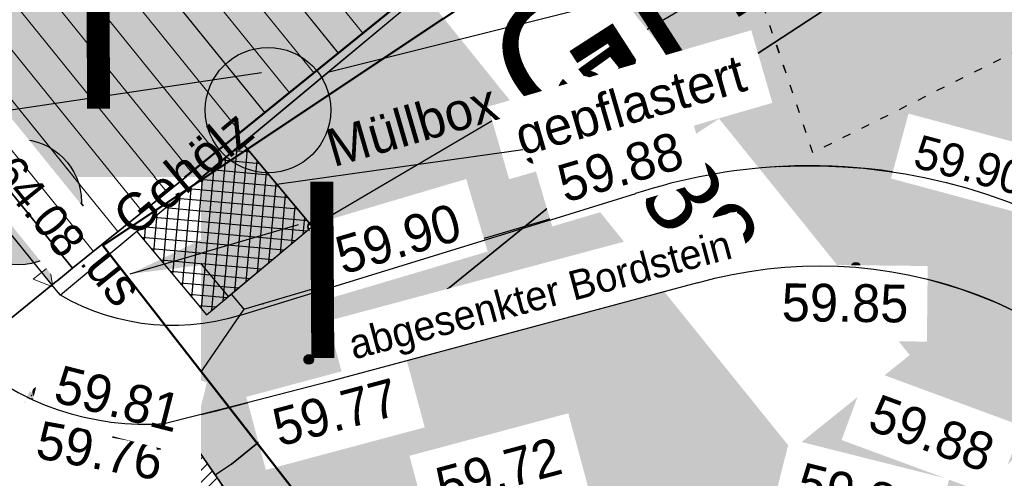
# Model space of a CAD drawing. Header units: millimetres. Extents: x 32365810 to 32368499, y 5620272 to 5622478.
# Tile 206 of 249: x 32366712.62 to 32366724.33, y 5620720.43 to 5620725.89. Entities that reach past the tile are written whole.
import ezdxf
from ezdxf import colors
from ezdxf.entities.mleader import LeaderData, LeaderLine
from ezdxf.math import Vec2, Vec3

# ---------------------------------------------------------------- set-up
doc = ezdxf.new("R2010")
doc.units = ezdxf.units.MM
for name, pattern in [('1000.100', [0]), ('1000.104', [0.225, 0.075, -0.15]), ('1600.1047', [0]), ('1600.2028', [0]), ('1600.2505', [0]), ('BAUGRENZE2', [10.25, 3.5, -1, 3.5, -1, 0.25, -1]), ('BAULINIE2', [7, 3.5, -1, 0.25, -1, 0.25, -1])]:
    doc.linetypes.add(name, pattern=pattern)
doc.layers.get('0').update_dxf_attribs({"color": 1, "linetype": 'CONTINUOUS'})
doc.layers.add('_HB_Baugrenze', color=5, linetype='CONTINUOUS', plot=False)
for name, color, linetype, lineweight in [('_HB_geplanteGeländehöhe_', 5, 'CONTINUOUS', 30), ('_K_Flurstücke_Grenzpunkte', 251, 'CONTINUOUS', 50), ('Wettbewerbsumgrenzung', 1, 'CONTINUOUS', 50)]:
    doc.layers.add(name, color=color, linetype=linetype, lineweight=lineweight)
for name, color, linetype in [('_K_Gebäude', 251, 'CONTINUOUS'), ('_K_Höhen_ gemessen (NHN)', 251, 'CONTINUOUS'), ('_K_Topographie_ örtl. Aufnahme', 251, 'CONTINUOUS'), ('BAUGRENZE_B', 7, 'CONTINUOUS'), ('BAUGRENZE_FA', 150, 'CONTINUOUS'), ('BAUGRENZE_GL', 7, 'CONTINUOUS'), ('BAULINIE_B', 7, 'CONTINUOUS'), ('BAULINIE_FA', 1, 'CONTINUOUS'), ('BAULINIE_GL', 7, 'CONTINUOUS'), ('BESONDERE-VERKEHRSFLÄCHEN_FA', 40, 'CONTINUOUS'), ('HB_Linie', 7, 'CONTINUOUS'), ('HB_Text', 7, 'CONTINUOUS'), ('KERNGEBIETE_FA', 42, 'CONTINUOUS'), ('NUTZUNGSABGRENZUNG_B', 7, 'CONTINUOUS'), ('NUTZUNGSABGRENZUNG_GL', 7, 'CONTINUOUS'), ('UMGR_BESONDERE-VERKEHRSFLÄCHEN', 7, 'CONTINUOUS'), ('UMGR_KERNGEBIETE', 7, 'CONTINUOUS')]:
    doc.layers.add(name, color=color, linetype=linetype)
for name, color, linetype, transparency in [('Beschriftung Topographie', 7, 'CONTINUOUS', 0.75), ('EFB-_ Dachhöhen Bestandsgebäude (NHN)', 7, 'CONTINUOUS', 0.75), ('Flurstücke_Grenzpunkte', 11, 'CONTINUOUS', 0.75), ('Gebäude', 31, 'CONTINUOUS', 0.75), ('Höhen_ gemessen (NHN)', 7, 'CONTINUOUS', 0.75), ('Höhentexte_ gemessen (NHN)', 7, 'CONTINUOUS', 0.75), ('Topographie_ örtl. Aufnahme', 7, 'CONTINUOUS', 0.75), ('weitere Entwässerungsleitungen', 7, 'CONTINUOUS', 0.75)]:
    doc.layers.add(name, color=color, linetype=linetype, transparency=transparency)
doc.styles.add('Arial', font='arial.ttf')
doc.styles.add('Beschriftung Topographie_ blau', font='GOTHIC.TTF')
doc.styles.add('Dachhöhe NHN_ Bestand_ gemessen', font='GOTHIC.TTF')
doc.styles.add('Flurstücksnummer - K 10 700', font='ariali.ttf')
doc.styles.add('Höhe NHN_ gemessen_ blau', font='GOTHIC.TTF')
doc.styles.add('Höhe NHN_ gemessen_ schwarz', font='GOTHIC.TTF')
doc.styles.add('Kanal_ Höhe_ NHN (Deckel_Sohle)_ lila', font='GOTHIC.TTF')

# ---------------------------------------------------------------- blocks, each defined once
blk = doc.blocks.new('S1000.258')
at = {"lineweight": -2}
blk.add_hatch(color=0, dxfattribs=at).paths.add_polyline_path([(-0.5, -0.5), (-0.5, 0.5), (0.5, 0.5), (0.5, -0.5)], flags=0)
blk = doc.blocks.new('S1000.15')
at = {"color": 0, "lineweight": -2}
for p, q in [((-0.5, 0.05), (-0.485, 0.1)), ((0.495, 0.05), (-0.5, 0.05)), ((-0.5, -0.05), (-0.5, 0)), ((-0.5, 0), (0.5, 0)), ((-0.485, 0.1), (0.49, 0.1)), ((-0.475, 0.15), (-0.455, 0.2)), ((0.475, 0.15), (-0.475, 0.15)), ((-0.455, 0.2), (0.455, 0.2)), ((-0.43, 0.25), (-0.4, 0.3)), ((0.43, 0.25), (-0.43, 0.25)), ((-0.4, 0.3), (0.395, 0.3)), ((-0.355, 0.35), (-0.295, 0.4)), ((0.36, 0.35), (-0.355, 0.35)), ((-0.295, 0.4), (0.3, 0.4)), ((0.22, 0.45), (-0.215, 0.45)), ((0.3, 0.4), (0.22, 0.45)), ((0.395, 0.3), (0.36, 0.35)), ((0.455, 0.2), (0.43, 0.25)), ((0.49, 0.1), (0.475, 0.15)), ((0.5, 0), (0.495, 0.05)), ((0.495, -0.05), (-0.5, -0.05)), ((-0.475, -0.15), (-0.49, -0.1)), ((-0.49, -0.1), (0.485, -0.1)), ((0.475, -0.15), (-0.475, -0.15)), ((-0.43, -0.25), (-0.455, -0.2)), ((-0.455, -0.2), (0.46, -0.2)), ((0.425, -0.25), (-0.43, -0.25)), ((-0.355, -0.35), (-0.4, -0.3)), ((-0.4, -0.3), (0.395, -0.3)), ((0.345, -0.35), (-0.355, -0.35)), ((-0.205, -0.45), (-0.29, -0.4)), ((-0.29, -0.4), (0.285, -0.4)), ((0.2, -0.45), (-0.205, -0.45)), ((0.285, -0.4), (0.345, -0.35)), ((0.395, -0.3), (0.425, -0.25)), ((0.46, -0.2), (0.475, -0.15)), ((0.485, -0.1), (0.495, -0.05))]:
    blk.add_line(p, q, dxfattribs=at)
blk.add_circle((0, 0), 0.5, dxfattribs=at)
blk = doc.blocks.new('x')
at = {"layer": '_HB_geplanteGeländehöhe_', "linetype": 'ByBlock'}
for points in [[(32366248.4915, 5621987.0596), (32366249.4915, 5621988.0596)], [(32366248.4915, 5621988.0596), (32366249.4915, 5621987.0596)]]:
    blk.add_lwpolyline(points, dxfattribs=at)
blk = doc.blocks.new('pzv_plm_1514')
at = {"linetype": 'Continuous'}
h = blk.add_hatch(color=256, dxfattribs=at)
edge = h.paths.add_edge_path()
edge.add_arc((0, 0), 0.746, 0, 360)
blk.add_circle((0, 0), 0.746, dxfattribs=at)
blk = doc.blocks.new('S1000.114', base_point=(0, 0.366025))
at = {"lineweight": -2}
blk.add_hatch(color=0, dxfattribs=at).paths.add_polyline_path([(-0.5, -0.5), (0, 0.366026), (0, -0.5)], flags=0)
at = {"color": 0, "lineweight": -2}
for p, q in [((0, 0.366026), (-0.5, -0.5)), ((0.5, -0.5), (0, 0.366026)), ((-0.5, -0.5), (0, -0.5)), ((0, -0.5), (0.5, -0.5))]:
    blk.add_line(p, q, dxfattribs=at)
blk = doc.blocks.new('O805')
at = {"layer": 'Flurstücke_Grenzpunkte', "color": 7, "linetype": '1600.2028', "lineweight": 35}
for p, q in [((32366217.24, 5622083.775), (32366213.421, 5622080.678)), ((32366213.421, 5622080.678), (32366203.521, 5622072.647))]:
    blk.add_line(p, q, dxfattribs=at)
blk = doc.blocks.new('O1143')
at = {"layer": 'Flurstücke_Grenzpunkte', "color": 7, "linetype": '1600.2028', "lineweight": 35}
for p in [(32366209.642, 5622085.333), (32366217.24, 5622083.775)]:
    blk.add_line(p, (32366213.421, 5622080.678), dxfattribs=at)
blk = doc.blocks.new('O1605')
at = {"layer": 'Flurstücke_Grenzpunkte', "color": 7, "linetype": '1600.2028', "lineweight": 35}
for p, q in [((32366209.642, 5622085.333), (32366213.421, 5622080.678)), ((32366213.421, 5622080.678), (32366203.521, 5622072.647))]:
    blk.add_line(p, q, dxfattribs=at)
blk = doc.blocks.new('O2828')
at = {"layer": 'Gebäude', "color": 7, "linetype": '1600.2505', "lineweight": 18}
for p, q in [((32366209.642, 5622085.333), (32366213.421, 5622080.678)), ((32366213.421, 5622080.678), (32366217.24, 5622083.775))]:
    blk.add_line(p, q, dxfattribs=at)
blk = doc.blocks.new('*X996')
at = {"color": 142, "linetype": '1000.100', "lineweight": 25, "true_color": 0x0087cd}
for p, q in [((32366215.213192, 5622080.292486, 59.898), (32366215.377197, 5622082.111612, 59.89298)), ((32366215.53153, 5622082.059354, 59.897108), (32366215.33572, 5622082.077008, 59.890425)), ((32366215.348911, 5622080.405757, 59.898), (32366215.501263, 5622082.095622, 59.897071)), ((32366215.077473, 5622080.179215, 59.898), (32366215.241482, 5622081.998387, 59.884622)), ((32366215.644793, 5622081.923636, 59.897244), (32366215.199954, 5622081.963741, 59.882064)), ((32366215.48463, 5622080.519027, 59.898), (32366215.614533, 5622081.959895, 59.897208)), ((32366214.953433, 5622080.195489, 59.892414), (32366215.105767, 5622081.885163, 59.876263)), ((32366215.758056, 5622081.787918, 59.897381), (32366215.064188, 5622081.850474, 59.873702)), ((32366215.620349, 5622080.632298, 59.898), (32366215.727803, 5622081.824168, 59.897345)), ((32366214.840164, 5622080.331234, 59.881676), (32366214.970052, 5622081.771938, 59.867905)), ((32366215.871319, 5622081.652199, 59.897518), (32366214.928423, 5622081.737207, 59.865341)), ((32366215.756068, 5622080.745568, 59.898), (32366215.841074, 5622081.688441, 59.897482)), ((32366214.726895, 5622080.466979, 59.870938), (32366214.834338, 5622081.658714, 59.859546)), ((32366215.984582, 5622081.516481, 59.897655), (32366214.792657, 5622081.62394, 59.856979)), ((32366215.891787, 5622080.858839, 59.898), (32366215.954344, 5622081.552714, 59.897619)), ((32366214.613627, 5622080.602724, 59.860199), (32366214.698623, 5622081.54549, 59.851188)), ((32366216.097845, 5622081.380763, 59.897792), (32366214.656891, 5622081.510674, 59.848618)), ((32366214.387089, 5622080.874214, 59.838723), (32366214.427193, 5622081.319041, 59.834471)), ((32366214.500358, 5622080.738469, 59.849461), (32366214.562908, 5622081.432265, 59.84283)), ((32366216.211108, 5622081.245044, 59.897929), (32366214.521125, 5622081.397407, 59.840256)), ((32366216.027506, 5622080.97211, 59.898), (32366216.067614, 5622081.416987, 59.897755)), ((32366214.27382, 5622081.009959, 59.827985), (32366214.291478, 5622081.205816, 59.826113)), ((32366216.20483, 5622081.120103, 59.898), (32366214.38536, 5622081.28414, 59.831895)), ((32366216.163225, 5622081.08538, 59.898), (32366216.180885, 5622081.28126, 59.897892)), ((32366216.06911, 5622081.006832, 59.898), (32366214.249594, 5622081.170873, 59.823533)), ((32366215.933391, 5622080.893561, 59.898), (32366214.243843, 5622081.045884, 59.825143)), ((32366215.797671, 5622080.78029, 59.898), (32366214.357088, 5622080.910168, 59.835879)), ((32366215.661951, 5622080.667019, 59.898), (32366214.470334, 5622080.774451, 59.846615)), ((32366215.526232, 5622080.553748, 59.898), (32366214.583579, 5622080.638734, 59.857351)), ((32366215.390512, 5622080.440477, 59.898), (32366214.696824, 5622080.503018, 59.868087)), ((32366215.254793, 5622080.327206, 59.898), (32366214.810069, 5622080.367301, 59.878823)), ((32366215.119073, 5622080.213935, 59.898), (32366214.923314, 5622080.231584, 59.889558))]:
    blk.add_line(p, q, dxfattribs=at)
blk = doc.blocks.new('*X1282')
at = {"color": 253, "linetype": '1600.1047', "lineweight": 18, "true_color": 0xb2b2b2}
for p, q in [((32366216.872076, 5622083.476633), (32366213.113574, 5622088.13434)), ((32366216.58081, 5622083.240433), (32366212.821739, 5622087.898847)), ((32366216.289545, 5622083.004233), (32366212.529903, 5622087.663354)), ((32366215.99828, 5622082.768033), (32366212.238067, 5622087.427861)), ((32366215.707015, 5622082.531833), (32366211.946231, 5622087.192368)), ((32366215.41575, 5622082.295633), (32366211.654396, 5622086.956875)), ((32366215.124485, 5622082.059433), (32366211.36256, 5622086.721383)), ((32366214.83322, 5622081.823233), (32366211.070724, 5622086.48589)), ((32366214.541955, 5622081.587033), (32366210.778889, 5622086.250397)), ((32366214.25069, 5622081.350833), (32366210.487053, 5622086.014904)), ((32366213.959425, 5622081.114633), (32366210.195217, 5622085.779411)), ((32366213.668159, 5622080.878433), (32366209.903381, 5622085.543918))]:
    blk.add_line(p, q, dxfattribs=at)

msp = doc.modelspace()

# ---------------------------------------------------------------- hatches: boundary and pattern name
at = {"layer": 'BESONDERE-VERKEHRSFLÄCHEN_FA', "true_color": 0xffd24a}
h = msp.add_hatch(dxfattribs=at)
h.set_pattern_fill('AWS_VBZF', color=41, scale=0.5, style=0, pattern_type=2)
h.set_pattern_definition([(45, (503.2695, -1357.6963), (0, 7.0710678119), [5.2, -4.8]), (45, (503.128, -1357.6963), (0, 7.0710678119), [5.4, -4.6]), (45, (502.9867, -1357.6963), (0, 7.0710678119), [5.6, -4.4]), (45, (502.8453, -1357.6963), (0, 7.0710678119), [5.8, -4.2]), (45, (502.704, -1357.6963), (0, 7.0710678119), [6, -4]), (45, (502.5624, -1357.6963), (0, 7.0710678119), [6.2, -3.8]), (45, (502.421, -1357.6963), (0, 7.0710678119), [6.4, -3.6]), (45, (502.2796, -1357.6963), (0, 7.0710678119), [6.6, -3.4]), (45, (502.138, -1357.6963), (0, 7.0710678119), [6.8, -3.2]), (45, (501.9967, -1357.6963), (0, 7.0710678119), [7, -3]), (45, (501.8553, -1357.6963), (0, 7.0710678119), [7.2, -2.8]), (45, (501.714, -1357.6963), (0, 7.0710678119), [7.4, -2.6]), (45, (501.5725, -1357.6963), (0, 7.0710678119), [7.6, -2.4]), (45, (501.431, -1357.6963), (0, 7.0710678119), [7.8, -2.2]), (45, (501.2896, -1357.6963), (0, 7.0710678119), [8, -2]), (45, (501.148, -1357.6963), (0, 7.0710678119), [8.2, -1.8]), (45, (501.007, -1357.6963), (0, 7.0710678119), [8.4, -1.6]), (45, (500.8654, -1357.6963), (0, 7.0710678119), [8.6, -1.4]), (45, (500.724, -1357.6963), (0, 7.0710678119), [8.8, -1.2]), (45, (500.5825, -1357.6963), (0, 7.0710678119), [9, -1]), (45, (500.441, -1357.6963), (0, 7.0710678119), [9.2, -0.8]), (45, (500.2997, -1357.6963), (0, 7.0710678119), [9.4, -0.6]), (45, (500.1583, -1357.6963), (0, 7.0710678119), [9.6, -0.4]), (45, (500.017, -1357.6963), (7.0710678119, 0), [9.8, -0.2]), (45, (503.411, -1357.6963), (7.0710678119, 0), [5, -5]), (45, (499.8754, -1357.6963), (7.0710678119, 0), [10]), (45, (499.8754, -1353.171), (7.0710678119, 0), [3.6, -6.4]), (45, (499.8754, -1353.3123), (7.0710678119, 0), [3.8, -6.2]), (45, (499.8754, -1353.4537), (7.0710678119, 0), [4, -6]), (45, (499.8754, -1353.595), (7.0710678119, 0), [4.2, -5.8]), (45, (499.8754, -1353.7365), (7.0710678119, 0), [4.4, -5.6]), (45, (499.8754, -1353.878), (7.0710678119, 0), [4.6, -5.4]), (45, (499.8754, -1354.0194), (0, 7.0710678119), [4.8, -5.2]), (45, (499.8754, -1354.161), (7.0710678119, 0), [5, -5]), (45, (499.8754, -1352.605), (7.0710678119, 0), [2.8, -7.2]), (45, (499.8754, -1352.7466), (7.0710678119, 0), [3, -7]), (45, (499.8754, -1352.888), (7.0710678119, 0), [3.2, -6.8]), (45, (499.8754, -1353.0294), (7.0710678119, 0), [3.4, -6.6]), (45, (499.8754, -1351.191), (7.0710678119, 0), [0.8, -9.2]), (45, (499.8754, -1351.0495), (7.0710678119, 0), [0.6, -9.4]), (45, (499.8754, -1351.191), (7.0710678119, 0), [0.8, -9.2]), (45, (499.8754, -1351.3324), (7.0710678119, 0), [1, -9]), (45, (499.8754, -1351.474), (7.0710678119, 0), [1.2, -8.8]), (45, (499.8754, -1351.615), (7.0710678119, 0), [1.4, -8.6]), (45, (499.8754, -1351.7566), (7.0710678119, 0), [1.6, -8.4]), (45, (499.8754, -1352.0395), (7.0710678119, 0), [2, -8]), (45, (499.8754, -1352.181), (7.0710678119, 0), [2.2, -7.8]), (45, (499.8754, -1352.3223), (7.0710678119, 0), [2.4, -7.6]), (45, (499.8754, -1352.464), (7.0710678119, 0), [2.6, -7.4]), (45, (499.8754, -1351.898), (7.0710678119, 0), [1.8, -8.2]), (45, (499.8754, -1350.908), (7.0710678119, 0), [0.4, -9.6]), (45, (499.8754, -1350.7667), (0, 7.0710678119), [0.2, -9.8])])
h.paths.add_polyline_path([(32366719.822, 5620688.519), (32366731.141, 5620675.184), (32366714.38, 5620662.955), (32366717.806, 5620652.197), (32366724.425, 5620654.23), (32366743.458, 5620659.979), (32366743.725, 5620660.059), (32366743.171, 5620661.733), (32366730.043, 5620701.379), (32366716.085, 5620718.811), (32366713.246, 5620722.932), (32366709.467, 5620727.587), (32366703.425, 5620722.755), (32366707.124, 5620717.592), (32366707.748, 5620715.425), (32366708.884, 5620711.48), (32366711.265, 5620712.478)], flags=0)
at = {"layer": 'KERNGEBIETE_FA'}
msp.add_hatch(color=256, dxfattribs=at).paths.add_polyline_path([(32366705.267, 5620656.307), (32366714.38, 5620662.955), (32366731.141, 5620675.184), (32366719.822, 5620688.519), (32366711.265, 5620712.478), (32366708.884, 5620711.48), (32366707.748, 5620715.425), (32366707.124, 5620717.592), (32366703.474, 5620722.687), (32366703.425, 5620722.755), (32366709.467, 5620727.587), (32366713.246, 5620722.932), (32366716.085, 5620718.811), (32366730.043, 5620701.379), (32366743.171, 5620661.733), (32366767.913, 5620669.955), (32366773.881, 5620671.894), (32366779.86, 5620673.837), (32366785.793, 5620675.727), (32366799.353, 5620680.172), (32366795.233, 5620696.617), (32366793.466, 5620703.78), (32366791.885, 5620710.186), (32366791.82, 5620710.458), (32366791.328, 5620712.5), (32366791.327, 5620712.501), (32366782.882, 5620747.49), (32366782.33, 5620749.774), (32366779.279, 5620762.41), (32366774.371, 5620775.593), (32366766.33, 5620772.553), (32366764.579, 5620776.187), (32366756.702, 5620771.881), (32366748.389, 5620767.337), (32366745.667, 5620765.883), (32366742.576, 5620764.232), (32366735.266, 5620760.328), (32366720.118, 5620752.237), (32366714.041, 5620748.991), (32366709.901, 5620746.78), (32366711.231, 5620744.449), (32366709.678, 5620743.191), (32366707.114, 5620741.114), (32366705.598, 5620739.886), (32366701.909, 5620736.897), (32366695.975, 5620732.09), (32366692.104, 5620728.954), (32366687.066, 5620724.769), (32366682.406, 5620721.072), (32366679.916, 5620719.08), (32366678.887, 5620718.272), (32366674.395, 5620714.748), (32366668.389, 5620710.034), (32366659.344, 5620702.84), (32366658.967, 5620703.306), (32366649.894, 5620695.982), (32366654.864, 5620689.785), (32366667.729, 5620679.629), (32366671.86, 5620676.22), (32366674.951, 5620673.67), (32366678.012, 5620671.146), (32366681.071, 5620668.621), (32366688.766, 5620662.336), (32366693.205, 5620658.654), (32366697.04, 5620655.473), (32366698.424, 5620654.325), (32366700.229, 5620654.848)], flags=0)

# ---------------------------------------------------------------- linework, layer by layer
at = {"layer": '_HB_Baugrenze'}
for points in [[(32366713.246, 5620722.932), (32366717.065, 5620726.029), (32366718.412, 5620727.126), (32366721.229, 5620728.97), (32366723.778, 5620730.64), (32366729.569, 5620734.433), (32366732.368, 5620736.268), (32366744.017, 5620743.899), (32366748.638, 5620746.926), (32366747.312, 5620749.126), (32366749.896, 5620750.155), (32366752.245, 5620751.075), (32366755.478, 5620743.799), (32366770.946, 5620749.996), (32366771.653, 5620747.178), (32366781.533, 5620749.581), (32366782.324, 5620749.772), (32366782.33, 5620749.774)], [(32366715.136, 5620720.602), (32366718.957, 5620723.701), (32366720.186, 5620724.701), (32366722.873, 5620726.46), (32366725.422, 5620728.13), (32366731.214, 5620731.923), (32366734.013, 5620733.758), (32366745.661, 5620741.389), (32366745.661, 5620741.389), (32366751.552, 5620745.248), (32366753.911, 5620739.939), (32366771.653, 5620747.178)]]:
    msp.add_lwpolyline(points, dxfattribs=at)
at = {"layer": '_K_Flurstücke_Grenzpunkte', "linetype": '1600.2028', "lineweight": 35}
for p, q in [((32366709.467, 5620727.587), (32366713.246, 5620722.932)), ((32366713.246, 5620722.932), (32366703.346, 5620714.901))]:
    msp.add_line(p, q, dxfattribs=at)
at = {"layer": '_K_Flurstücke_Grenzpunkte', "linetype": '1600.2028'}
msp.add_lwpolyline([(32366701.909, 5620736.897), (32366709.467, 5620727.587), (32366713.246, 5620722.932), (32366717.065, 5620726.029), (32366718.412, 5620727.126), (32366714.657, 5620731.775), (32366707.114, 5620741.114), (32366705.598, 5620739.886)], close=True, dxfattribs=at)
msp.add_lwpolyline([(32366732.368, 5620736.268), (32366729.569, 5620734.433), (32366723.778, 5620730.64), (32366721.229, 5620728.97), (32366718.412, 5620727.126), (32366717.065, 5620726.029), (32366713.246, 5620722.932), (32366703.346, 5620714.901), (32366700.87, 5620712.842), (32366698.294, 5620710.7), (32366693.578, 5620706.977), (32366692.84, 5620706.379), (32366711.331, 5620683.054), (32366708.154, 5620677.505), (32366714.447, 5620674.151), (32366719.072, 5620659.741), (32366766.332, 5620674.618)], dxfattribs=at)
at = {"layer": '_K_Gebäude', "linetype": '1600.1047', "lineweight": 18}
for p, q in [((32366716.698, 5620725.73), (32366712.939, 5620730.388)), ((32366716.406, 5620725.494), (32366712.647, 5620730.153)), ((32366716.115, 5620725.258), (32366712.355, 5620729.917)), ((32366715.824, 5620725.022), (32366712.063, 5620729.682)), ((32366715.532, 5620724.785), (32366711.772, 5620729.446)), ((32366715.241, 5620724.549), (32366711.48, 5620729.211)), ((32366714.95, 5620724.313), (32366711.188, 5620728.975)), ((32366714.659, 5620724.077), (32366710.896, 5620728.74)), ((32366714.367, 5620723.841), (32366710.604, 5620728.504)), ((32366714.076, 5620723.604), (32366710.312, 5620728.269)), ((32366713.785, 5620723.368), (32366710.021, 5620728.033)), ((32366713.494, 5620723.132), (32366709.729, 5620727.798))]:
    msp.add_line(p, q, dxfattribs=at)
at = {"layer": '_K_Gebäude', "linetype": '1600.2505', "lineweight": 18}
msp.add_lwpolyline([(32366709.467, 5620727.587), (32366713.246, 5620722.932), (32366717.065, 5620726.029), (32366718.412, 5620727.126), (32366714.657, 5620731.775)], close=True, dxfattribs=at)
at = {"layer": '_K_Topographie_ örtl. Aufnahme', "linetype": '1000.100'}
for p, q in [((32366715.281, 5620722.444), (32366719.942, 5620723.821)), ((32366720.679, 5620722.759), (32366716.288, 5620721.582)), ((32366712.428, 5620721.551), (32366713.053, 5620722.669))]:
    msp.add_line(p, q, dxfattribs=at)
for points in [[(32366701.396, 5620736.496), (32366708.926, 5620727.152), (32366709.231, 5620727.397), (32366713.1, 5620722.611), (32366718.378, 5620727.016), (32366724.015, 5620730.661), (32366729.655, 5620734.382), (32366732.345, 5620736.157)], [(32366716.095, 5620723.428), (32366715.268, 5620724.42), (32366714.27, 5620723.587), (32366715.097, 5620722.595), (32366716.095, 5620723.428), (32366721.308, 5620726.505), (32366721.567, 5620726.592), (32366721.216, 5620727.938), (32366723.502, 5620728.673), (32366725.687, 5620729.363), (32366725.428, 5620730.745), (32366728.048, 5620731.752), (32366730.847, 5620732.411), (32366730.91, 5620732.214), (32366732.494, 5620725.672), (32366731.932, 5620725.538), (32366736.108, 5620708.142), (32366737.236, 5620703.525), (32366737.276, 5620703.362), (32366738.54, 5620698.19)], [(32366715.131, 5620722.623), (32366715.281, 5620722.444), (32366714.351, 5620721.086)]]:
    msp.add_lwpolyline(points, dxfattribs=at)
at = {"layer": '_K_Topographie_ örtl. Aufnahme', "linetype": '1000.104'}
msp.add_lwpolyline([(32366731.661, 5620729.113), (32366722.05, 5620724.308), (32366721.308, 5620726.505)], dxfattribs=at)
at = {"layer": '_K_Topographie_ örtl. Aufnahme', "linetype": '1000.100'}
for points in [[(32366728.542, 5620719.46, 0.218176), (32366724.583, 5620723.64, 0.179741), (32366719.942, 5620723.821)], [(32366727.669, 5620718.526, 0.205077), (32366724.616, 5620722.335, 0.195356), (32366720.679, 5620722.759)], [(32366711.594, 5620722.29, 0.249081), (32366714.351, 5620721.086, 0.005565), (32366716.288, 5620721.582)]]:
    msp.add_lwpolyline(points, format="xyb", dxfattribs=at)
at = {"layer": '_K_Topographie_ örtl. Aufnahme'}
for p in [(32366721.656, 5620724.143), (32366713.149, 5620722.652), (32366715.508, 5620722.511), (32366715.229, 5620722.369), (32366712.757, 5620721.417)]:
    msp.add_point(p, dxfattribs=at)
at = {"layer": 'BAUGRENZE_B', "linetype": 'BAUGRENZE2', "const_width": 0.4, "flags": 128}
msp.add_lwpolyline([(32366732.496, 5620736.112), (32366732.478, 5620736.1), (32366729.679, 5620734.265), (32366723.888, 5620730.472), (32366721.339, 5620728.802), (32366718.531, 5620726.964), (32366717.192, 5620725.873), (32366713.372, 5620722.776)], dxfattribs=at)
at = {"layer": 'BAUGRENZE_FA', "const_width": 0.9}
for points in [[(32366782.436, 5620749.336), (32366781.64, 5620749.143), (32366771.792, 5620746.748), (32366753.677, 5620739.357), (32366751.355, 5620744.581), (32366745.908, 5620741.013), (32366734.259, 5620733.382), (32366731.46, 5620731.547), (32366725.669, 5620727.754), (32366723.12, 5620726.083), (32366720.452, 5620724.337), (32366719.241, 5620723.351), (32366715.406, 5620720.241), (32366715.198, 5620720.098)], [(32366732.633, 5620735.903), (32366732.615, 5620735.891), (32366729.816, 5620734.056), (32366724.025, 5620730.263), (32366721.476, 5620728.593), (32366718.678, 5620726.762), (32366717.349, 5620725.679), (32366713.53, 5620722.582)]]:
    msp.add_lwpolyline(points, dxfattribs=at)
at = {"layer": 'BAUGRENZE_GL'}
for points in [[(32366782.33, 5620749.774), (32366781.533, 5620749.581), (32366771.653, 5620747.178), (32366753.911, 5620739.939), (32366751.552, 5620745.248), (32366745.661, 5620741.389), (32366745.661, 5620741.389), (32366734.013, 5620733.758), (32366731.214, 5620731.923), (32366725.422, 5620728.13), (32366722.873, 5620726.46), (32366720.186, 5620724.701), (32366718.957, 5620723.701), (32366715.136, 5620720.602), (32366714.943, 5620720.469)], [(32366732.387, 5620736.28), (32366732.368, 5620736.268), (32366729.569, 5620734.433), (32366723.778, 5620730.64), (32366721.229, 5620728.97), (32366718.412, 5620727.126), (32366717.065, 5620726.029), (32366713.246, 5620722.932)]]:
    msp.add_lwpolyline(points, dxfattribs=at)
at = {"layer": 'BAULINIE_B', "linetype": 'BAULINIE2', "const_width": 0.4, "flags": 128}
msp.add_lwpolyline([(32366709.628, 5620727.706), (32366713.407, 5620723.052), (32366716.246, 5620718.93), (32366730.221, 5620701.476), (32366743.298, 5620661.986), (32366767.851, 5620670.145), (32366773.82, 5620672.084), (32366779.799, 5620674.027), (32366785.732, 5620675.917), (32366799.114, 5620680.304), (32366795.039, 5620696.568), (32366793.272, 5620703.732), (32366791.691, 5620710.138), (32366791.626, 5620710.411), (32366791.133, 5620712.453), (32366791.133, 5620712.454), (32366782.687, 5620747.443), (32366782.136, 5620749.727), (32366779.088, 5620762.351), (32366774.254, 5620775.334), (32366766.23, 5620772.301), (32366764.491, 5620775.91), (32366756.798, 5620771.705), (32366748.485, 5620767.161), (32366745.762, 5620765.706), (32366742.671, 5620764.055), (32366735.361, 5620760.151), (32366720.213, 5620752.06), (32366714.136, 5620748.814), (32366710.177, 5620746.7), (32366711.489, 5620744.4), (32366709.804, 5620743.035), (32366707.24, 5620740.958), (32366705.724, 5620739.73), (32366702.035, 5620736.741), (32366696.101, 5620731.934), (32366692.231, 5620728.799), (32366687.192, 5620724.613), (32366682.531, 5620720.915), (32366680.041, 5620718.923), (32366679.011, 5620718.114), (32366674.519, 5620714.59), (32366668.513, 5620709.877), (32366659.314, 5620702.56), (32366658.938, 5620703.025), (32366650.175, 5620695.951), (32366655.006, 5620689.928), (32366667.855, 5620679.784), (32366671.988, 5620676.374), (32366675.079, 5620673.824), (32366678.14, 5620671.3), (32366681.198, 5620668.775), (32366688.894, 5620662.49), (32366693.333, 5620658.808), (32366697.168, 5620655.627), (32366698.471, 5620654.546), (32366700.174, 5620655.04), (32366705.178, 5620656.489), (32366730.849, 5620675.218), (32366719.646, 5620688.418), (32366711.148, 5620712.212), (32366708.754, 5620711.209), (32366707.555, 5620715.37), (32366706.941, 5620717.504), (32366703.311, 5620722.571)], dxfattribs=at)
at = {"layer": 'BAULINIE_FA', "const_width": 0.9}
msp.add_lwpolyline([(32366709.822, 5620727.864), (32366713.607, 5620723.202), (32366716.447, 5620719.079), (32366730.444, 5620701.597), (32366743.457, 5620662.302)], dxfattribs=at)
at = {"layer": 'BAULINIE_GL'}
msp.add_lwpolyline([(32366709.473, 5620727.58), (32366713.246, 5620722.932), (32366716.085, 5620718.811), (32366730.043, 5620701.379), (32366743.171, 5620661.733)], dxfattribs=at)
at = {"layer": 'HB_Linie'}
msp.add_lwpolyline([(32366732.368, 5620736.268), (32366729.569, 5620734.433), (32366723.778, 5620730.64), (32366721.229, 5620728.97), (32366718.412, 5620727.126), (32366717.065, 5620726.029), (32366713.246, 5620722.932), (32366709.473, 5620727.58), (32366703.475, 5620722.685), (32366699.63, 5620719.547), (32366701.916, 5620716.689), (32366699.381, 5620714.621), (32366700.87, 5620712.842), (32366698.294, 5620710.7), (32366693.578, 5620706.977), (32366692.854, 5620706.389), (32366699.773, 5620697.534), (32366711.017, 5620683.168)], dxfattribs=at)
at = {"layer": 'Topographie_ örtl. Aufnahme', "color": 7, "true_color": 0xffffff}
msp.add_point((32366715.508, 5620722.511, 59.824), dxfattribs=at)
at = {"layer": 'UMGR_BESONDERE-VERKEHRSFLÄCHEN'}
msp.add_lwpolyline([(32366719.822, 5620688.519), (32366731.141, 5620675.184), (32366714.38, 5620662.955), (32366717.806, 5620652.197), (32366724.425, 5620654.23), (32366743.458, 5620659.979), (32366743.725, 5620660.059), (32366743.171, 5620661.733), (32366730.043, 5620701.379), (32366716.085, 5620718.811), (32366713.246, 5620722.932), (32366709.467, 5620727.587), (32366703.425, 5620722.755), (32366707.124, 5620717.592), (32366707.748, 5620715.425), (32366708.884, 5620711.48), (32366711.265, 5620712.478)], close=True, dxfattribs=at)
at = {"layer": 'UMGR_KERNGEBIETE'}
msp.add_lwpolyline([(32366719.822, 5620688.519), (32366711.265, 5620712.478), (32366708.884, 5620711.48), (32366707.748, 5620715.425), (32366707.124, 5620717.592), (32366703.474, 5620722.687), (32366703.425, 5620722.755), (32366709.467, 5620727.587), (32366713.246, 5620722.932), (32366716.085, 5620718.811), (32366730.043, 5620701.379), (32366743.171, 5620661.733)], dxfattribs=at)

# ---------------------------------------------------------------- block references
at = {"layer": '_K_Höhen_ gemessen (NHN)', "xscale": 0.1125, "yscale": 0.1125, "zscale": 0.1125}
for p in [(32366719.942, 5620723.821), (32366716.054, 5620721.846)]:
    msp.add_blockref('S1000.15', p, dxfattribs=at)
at = {"layer": '_K_Topographie_ örtl. Aufnahme', "xscale": 0.15000000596, "yscale": 0.15000000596, "zscale": 0.15000000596, "rotation": 335.419914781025}
msp.add_blockref('S1000.258', (32366712.771, 5620721.368), dxfattribs=at)
at = {"layer": 'Höhen_ gemessen (NHN)', "color": 7, "lineweight": 18, "xscale": 0.1125, "yscale": 0.1125, "zscale": 0.1125}
for p in [(32366716.095, 5620723.428, 59.898), (32366722.561, 5620722.944, 59.849), (32366716.288, 5620721.582, 59.766)]:
    msp.add_blockref('S1000.15', p, dxfattribs=at)

# ---------------------------------------------------------------- texts
at = {"layer": 'HB_Text', "linetype": 'Continuous', "style": 'Arial'}
for p in [(32366713.148, 5620724.83), (32366715.814, 5620721.861)]:
    msp.add_text('I', height=2.1, rotation=0.3589, dxfattribs=at).set_placement(p)

# ---------------------------------------------------------------- next in the draw order: texts
at = {"layer": '_K_Höhen_ gemessen (NHN)', "char_height": 0.9, "width": 6.48035, "attachment_point": 8, "rotation": 308.8633, "line_spacing_factor": 0.69, "style": 'Höhe NHN_ gemessen_ schwarz', "bg_fill": 2}
for s, insert in [('59.88', (32366719.825, 5620723.918)), ('59.62', (32366710.884, 5620721.468))]:
    msp.add_mtext(s, dxfattribs=dict(at, insert=insert))

# ---------------------------------------------------------------- next in the draw order: linework, layer by layer
at = {"layer": 'BAUGRENZE_B', "linetype": 'BAUGRENZE2', "const_width": 0.4, "flags": 128}
msp.add_lwpolyline([(32366782.377, 5620749.579), (32366781.581, 5620749.386), (32366771.715, 5620746.987), (32366753.807, 5620739.68), (32366751.465, 5620744.951), (32366745.771, 5620741.222), (32366734.122, 5620733.591), (32366731.323, 5620731.756), (32366725.532, 5620727.963), (32366722.983, 5620726.293), (32366720.304, 5620724.539), (32366719.084, 5620723.545), (32366715.256, 5620720.441), (32366715.057, 5620720.304)], dxfattribs=at)
at = {"layer": 'NUTZUNGSABGRENZUNG_GL'}
msp.add_lwpolyline([(32366732.368, 5620736.268), (32366729.569, 5620734.433), (32366723.778, 5620730.64), (32366721.229, 5620728.97), (32366718.412, 5620727.126), (32366717.065, 5620726.029), (32366713.246, 5620722.932), (32366709.473, 5620727.58), (32366703.475, 5620722.685), (32366699.63, 5620719.547), (32366701.916, 5620716.689), (32366703.346, 5620714.901), (32366700.87, 5620712.842), (32366698.294, 5620710.7), (32366693.578, 5620706.977), (32366692.854, 5620706.389), (32366699.773, 5620697.534), (32366711.017, 5620683.168)], dxfattribs=at)

# ---------------------------------------------------------------- next in the draw order: block references
at = {"layer": '_HB_geplanteGeländehöhe_', "color": 5, "linetype": 'ByBlock', "xscale": 2, "yscale": 2, "zscale": 2}
msp.add_blockref('x', (-32365784.738, -5623252.189), dxfattribs=at)
at = {"layer": 'Höhen_ gemessen (NHN)', "color": 7, "lineweight": 18, "xscale": 0.1125, "yscale": 0.1125, "zscale": 0.1125}
msp.add_blockref('S1000.15', (32366719.942, 5620723.821, 59.877), dxfattribs=at)

# ---------------------------------------------------------------- next in the draw order: texts
at = {"layer": 'HB_Text', "linetype": 'Continuous', "insert": (32366718.024, 5620725.68), "char_height": 1.5, "width": 24.38844, "attachment_point": 1, "rotation": 32.8301, "style": 'Arial'}
msp.add_mtext('GH max 64,5\\P', dxfattribs=at)

# ---------------------------------------------------------------- next in the draw order: texts
at = {"layer": '_K_Flurstücke_Grenzpunkte', "color": 0, "lineweight": 18, "insert": (32366709.37, 5620720.356), "char_height": 1.3, "width": 9.50522, "attachment_point": 5, "line_spacing_factor": 0.69, "style": 'Flurstücksnummer - K 10 700', "bg_fill": 2}
msp.add_mtext('\\fArial|b0|i0|c0|p0;Lichte Höhe (Durchfahrt) mind. 3,5 m', dxfattribs=at)
at = {"layer": 'Beschriftung Topographie', "color": 142, "lineweight": 25, "true_color": 0x0087cd, "attachment_point": 5, "line_spacing_factor": 0.69, "style": 'Beschriftung Topographie_ blau', "bg_fill": 2}
for s, insert, char_height, rotation in [('gepflastert', (32366719.896, 5620724.814), 0.45, 16.2032), ('abgesenkter Bordstein', (32366718.818, 5620722.568), 0.35, 14.9999)]:
    msp.add_mtext(s, dxfattribs=dict(at, insert=insert, char_height=char_height, rotation=rotation))
at = {"layer": 'Höhentexte_ gemessen (NHN)', "color": 142, "lineweight": 25, "true_color": 0x0087cd, "line_spacing_factor": 0.69, "style": 'Höhe NHN_ gemessen_ blau', "bg_fill": 2}
for s, insert, char_height, attachment_point, rotation in [('59.90', (32366724.515, 5620723.789, 59.872), 0.4, 9, 344.9407), ('59.85', (32366722.435, 5620722.745), 0.45, 2, 359.3647), ('59.77', (32366716.314, 5620721.437), 0.45, 2, 14.9999), ('59.72', (32366717.586, 5620720.32, 59.695), 0.45, 4, 14.9999)]:
    msp.add_mtext(s, dxfattribs=dict(at, insert=insert, char_height=char_height, attachment_point=attachment_point, rotation=rotation))
at = {"layer": 'weitere Entwässerungsleitungen', "color": 200, "lineweight": 25, "true_color": 0xd600ff, "insert": (32366724.903, 5620719.729, 59.836), "char_height": 0.45, "attachment_point": 5, "rotation": 317.7061, "line_spacing_factor": 0.69, "style": 'Kanal_ Höhe_ NHN (Deckel_Sohle)_ lila', "bg_fill": 2}
msp.add_mtext('\\SGully/59.86;', dxfattribs=at)

# ---------------------------------------------------------------- next in the draw order: linework, layer by layer
at = {"layer": 'Topographie_ örtl. Aufnahme', "color": 7, "true_color": 0xffffff}
msp.add_point((32366712.757, 5620721.417, 59.756), dxfattribs=at)

# ---------------------------------------------------------------- next in the draw order: block references
at = {"layer": 'EFB-_ Dachhöhen Bestandsgebäude (NHN)', "color": 7, "lineweight": 18, "xscale": 0.25, "yscale": 0.25, "zscale": 0.25, "rotation": 218.9473455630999}
msp.add_blockref('S1000.114', (32366713.011, 5620722.712, 64.085), dxfattribs=at)
at = {"layer": 'Höhen_ gemessen (NHN)', "color": 7, "lineweight": 18, "xscale": 0.1125, "yscale": 0.1125, "zscale": 0.1125}
for p in [(32366712.827, 5620721.458, 59.806), (32366712.762, 5620721.325, 59.765)]:
    msp.add_blockref('S1000.15', p, dxfattribs=at)
at = {"layer": 'NUTZUNGSABGRENZUNG_B', "linetype": 'ByBlock'}
for p, rotation in [((32366715.57, 5620724.816), 219.0401609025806), ((32366712.606, 5620723.721), 129.0702187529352)]:
    msp.add_blockref('pzv_plm_1514', p, dxfattribs=dict(at, rotation=rotation))
at = {"layer": 'Topographie_ örtl. Aufnahme', "color": 7, "lineweight": 18, "xscale": 0.15000000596, "yscale": 0.15000000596, "zscale": 0.15000000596, "rotation": 335.419914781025}
msp.add_blockref('S1000.258', (32366712.771, 5620721.368, 59.726), dxfattribs=at)

# ---------------------------------------------------------------- next in the draw order: texts
at = {"layer": 'Höhentexte_ gemessen (NHN)', "color": 142, "lineweight": 25, "true_color": 0x0087cd, "char_height": 0.45, "rotation": 16.5125, "line_spacing_factor": 0.69, "style": 'Höhe NHN_ gemessen_ blau', "bg_fill": 2}
for s, insert, attachment_point in [('59.88', (32366719.825, 5620723.918, 59.853), 8), ('59.90', (32366716.331, 5620723.287, 59.898), 1)]:
    msp.add_mtext(s, dxfattribs=dict(at, insert=insert, attachment_point=attachment_point))
at = {"layer": 'Höhentexte_ gemessen (NHN)', "color": 7, "lineweight": 25, "insert": (32366723.384, 5620720.754, 59.852), "char_height": 0.45, "attachment_point": 8, "rotation": 339.7299, "line_spacing_factor": 0.69, "style": 'Höhe NHN_ gemessen_ schwarz', "bg_fill": 2}
msp.add_mtext('59.88', dxfattribs=at)

# ---------------------------------------------------------------- next in the draw order: leaders
at = {"layer": 'Beschriftung Topographie', "color": 142, "lineweight": 25, "true_color": 0x0087cd}
ml = msp.add_multileader_mtext('Standard', dxfattribs=at)
ml.set_content('Pförtnerhaus', color=(0, 135, 205), style='Beschriftung Topographie_ blau')
ml.set_leader_properties(linetype='CONTINUOUS')
ml.build(insert=Vec2(0, 0))
ml.multileader.update_dxf_attribs({"has_dogleg": 0, "dogleg_length": 0, "arrow_head_size": 0})
ctx = ml.context
ctx.base_point, ctx.char_height, ctx.arrow_head_size, ctx.landing_gap_size, ctx.plane_origin = Vec3(32366711.785, 5620725.263), 0.45, 0, 0, Vec3(499.825, -1357.746)
notes = []
notes.append((ctx, [(0, (1, 1, 0), (32366715.493, 5620725.263), (0, 0), 0, [(0, [(32366710.533, 5620724.526)], 0, [])])]))
ctx.mtext.insert, ctx.mtext.text_direction, ctx.mtext.rotation, ctx.mtext.line_spacing_factor = Vec3(32366711.964, 5620725.407), Vec3(0.626204, -0.779659), 5.389064, 0.69
ml = msp.add_multileader_mtext('Standard', dxfattribs=at)
ml.set_content('Müllbox', color=(0, 135, 205), style='Beschriftung Topographie_ blau')
ml.set_leader_properties(linetype='CONTINUOUS')
ml.build(insert=Vec2(0, 0))
ml.multileader.update_dxf_attribs({"has_dogleg": 0, "dogleg_length": 0, "arrow_head_size": 0})
ctx = ml.context
ctx.base_point, ctx.char_height, ctx.arrow_head_size, ctx.landing_gap_size, ctx.plane_origin = Vec3(32366716.286, 5620724.347), 0.45, 0, 0, Vec3(499.825, -1357.746)
notes.append((ctx, [(0, (1, 1, 0), (32366718.6, 5620724.347), (0, 0), 0, [(0, [(32366715.675, 5620723.932)], 0, [])])]))
ctx.mtext.insert, ctx.mtext.text_direction, ctx.mtext.rotation, ctx.mtext.line_spacing_factor = Vec3(32366716.222, 5620724.567), Vec3(0.960284, 0.279026), 0.28278, 0.69
ml = msp.add_multileader_mtext('Standard', dxfattribs=at)
ml.set_content('Gehölz', color=(0, 135, 205), style='Beschriftung Topographie_ blau')
ml.set_leader_properties(linetype='CONTINUOUS')
ml.build(insert=Vec2(0, 0))
ml.multileader.update_dxf_attribs({"has_dogleg": 0, "dogleg_length": 0, "arrow_head_size": 0})
ctx = ml.context
ctx.base_point, ctx.char_height, ctx.arrow_head_size, ctx.landing_gap_size, ctx.plane_origin = Vec3(32366713.832, 5620723.455), 0.45, 0, 0, Vec3(499.825, -1357.746)
notes.append((ctx, [(0, (1, 1, 0), (32366715.933, 5620723.455), (0, 0), 0, [(0, [(32366713.932, 5620722.865)], 0, [])])]))
ctx.mtext.insert, ctx.mtext.text_direction, ctx.mtext.rotation, ctx.mtext.line_spacing_factor = Vec3(32366713.684, 5620723.632), Vec3(0.767863, 0.640614), 0.695298, 0.69
for ctx, leaders in notes:
    for number, flags, end, landing, length, lines in leaders:
        leader = LeaderData()
        leader.index, (leader.has_last_leader_line, leader.has_dogleg_vector, leader.attachment_direction) = number, flags
        leader.last_leader_point, leader.dogleg_vector, leader.dogleg_length = Vec3(end), Vec3(landing), length
        for number, points, colour, breaks in lines:
            line = LeaderLine()
            line.index, line.vertices, line.color, line.breaks = number, Vec3.list(points), colors.encode_raw_color(colour), breaks
            leader.lines.append(line)
        ctx.leaders.append(leader)

# ---------------------------------------------------------------- next in the draw order: texts
at = {"layer": 'EFB-_ Dachhöhen Bestandsgebäude (NHN)', "color": 142, "lineweight": 25, "true_color": 0x0087cd, "insert": (32366713.11, 5620723.022), "char_height": 0.4, "attachment_point": 9, "rotation": 308.9473, "line_spacing_factor": 0.69, "style": 'Dachhöhe NHN_ Bestand_ gemessen', "bg_fill": 2}
msp.add_mtext('Br 64.08', dxfattribs=at)
at = {"layer": 'Höhentexte_ gemessen (NHN)', "color": 7, "lineweight": 25, "char_height": 0.45, "attachment_point": 8, "line_spacing_factor": 0.69, "style": 'Höhe NHN_ gemessen_ schwarz', "bg_fill": 2}
for s, insert, rotation in [('59.76', (32366713.529, 5620720.535, 59.741), 349.6046), ('59.86', (32366722.555, 5620720, 59.836), 345.8217)]:
    msp.add_mtext(s, dxfattribs=dict(at, insert=insert, rotation=rotation))

# ---------------------------------------------------------------- next in the draw order: texts
at = {"layer": 'Höhentexte_ gemessen (NHN)', "color": 7, "lineweight": 25, "insert": (32366713.729, 5620721.156, 59.782), "char_height": 0.45, "attachment_point": 8, "rotation": 345.7428, "line_spacing_factor": 0.69, "style": 'Höhe NHN_ gemessen_ schwarz', "bg_fill": 2}
msp.add_mtext('59.81', dxfattribs=at)

# ---------------------------------------------------------------- next in the draw order: block references
at = {"layer": 'Flurstücke_Grenzpunkte', "color": 7, "true_color": 0xffffff}
msp.add_blockref('O805', (499.825, -1357.746), dxfattribs=at)

# ---------------------------------------------------------------- next in the draw order: linework, layer by layer
at = {"layer": 'Topographie_ örtl. Aufnahme', "color": 142, "linetype": '1000.104', "lineweight": 25, "true_color": 0x0087cd}
for p, q in [((32366731.661, 5620729.113, 60.034), (32366722.05, 5620724.308, 59.927)), ((32366722.05, 5620724.308, 59.927), (32366721.303, 5620726.526, 59.971))]:
    msp.add_line(p, q, dxfattribs=at)
at = {"layer": 'Topographie_ örtl. Aufnahme', "color": 142, "linetype": '1000.100', "lineweight": 25, "true_color": 0x0087cd}
msp.add_line((32366720.679, 5620722.759, 59.829), (32366716.288, 5620721.582, 59.766), dxfattribs=at)
for points in [[(32366721.656, 5620724.143, 59.877), (32366721.905, 5620724.152, 59.879), (32366722.155, 5620724.151, 59.88), (32366722.404, 5620724.142, 59.882), (32366722.653, 5620724.123, 59.883), (32366722.901, 5620724.094, 59.885), (32366723.148, 5620724.057, 59.886), (32366723.393, 5620724.01, 59.888), (32366723.636, 5620723.954, 59.89), (32366723.877, 5620723.889, 59.891), (32366724.115, 5620723.815, 59.893), (32366724.351, 5620723.732, 59.894), (32366724.583, 5620723.64, 59.896)], [(32366720.679, 5620722.759, 59.829), (32366720.883, 5620722.813, 59.831), (32366721.089, 5620722.859, 59.833), (32366721.297, 5620722.896, 59.836), (32366721.507, 5620722.925, 59.838), (32366721.717, 5620722.946, 59.84), (32366721.928, 5620722.958, 59.842), (32366722.139, 5620722.962, 59.845), (32366722.351, 5620722.957, 59.847), (32366722.561, 5620722.944, 59.849)], [(32366722.561, 5620722.944, 59.849), (32366722.776, 5620722.921, 59.851), (32366722.99, 5620722.89, 59.852), (32366723.202, 5620722.85, 59.854), (32366723.412, 5620722.802, 59.856), (32366723.62, 5620722.745, 59.858), (32366723.826, 5620722.679, 59.859), (32366724.028, 5620722.606, 59.861), (32366724.228, 5620722.523, 59.863), (32366724.424, 5620722.433, 59.864), (32366724.616, 5620722.335, 59.866)], [(32366716.288, 5620721.582, 59.766), (32366715.321, 5620721.329, 59.761), (32366714.351, 5620721.086, 59.756)]]:
    msp.add_polyline3d(points, dxfattribs=at)
msp.add_arc((32366722.018, 5620717.484, 59.877), 6.669, 93.1168, 108.1423, dxfattribs=at)

# ---------------------------------------------------------------- next in the draw order: block references
at = {"layer": 'Flurstücke_Grenzpunkte', "color": 7, "true_color": 0xffffff}
msp.add_blockref('O1143', (499.825, -1357.746), dxfattribs=at)

# ---------------------------------------------------------------- next in the draw order: block references
msp.add_blockref('O1605', (499.825, -1357.746), dxfattribs=at)

# ---------------------------------------------------------------- next in the draw order: linework, layer by layer
at = {"layer": 'Topographie_ örtl. Aufnahme', "color": 142, "linetype": '1000.100', "lineweight": 25, "true_color": 0x0087cd}
for p, q in [((32366713.1, 5620722.611, 59.788), (32366713.053, 5620722.669, 59.785)), ((32366713.149, 5620722.652, 59.791), (32366713.1, 5620722.611, 59.788))]:
    msp.add_line(p, q, dxfattribs=at)
for points in [[(32366715.229, 5620722.369, 59.862), (32366715.087, 5620722.329, 59.857), (32366714.944, 5620722.298, 59.852), (32366714.799, 5620722.274, 59.847), (32366714.653, 5620722.258, 59.842), (32366714.506, 5620722.251, 59.837), (32366714.359, 5620722.251, 59.832), (32366714.212, 5620722.26, 59.827), (32366714.066, 5620722.276, 59.823), (32366713.921, 5620722.301, 59.818), (32366713.778, 5620722.334, 59.813), (32366713.637, 5620722.374, 59.808), (32366713.498, 5620722.422, 59.803), (32366713.362, 5620722.478, 59.798), (32366713.229, 5620722.541, 59.793), (32366713.1, 5620722.611, 59.788)], [(32366712.428, 5620721.551, 59.672), (32366712.597, 5620721.454, 59.699), (32366712.771, 5620721.368, 59.726)], [(32366712.771, 5620721.368, 59.726), (32366712.921, 5620721.304, 59.729), (32366713.073, 5620721.248, 59.732), (32366713.228, 5620721.2, 59.735), (32366713.385, 5620721.159, 59.738), (32366713.544, 5620721.127, 59.741), (32366713.704, 5620721.102, 59.744), (32366713.865, 5620721.086, 59.747), (32366714.027, 5620721.078, 59.75), (32366714.189, 5620721.078, 59.753), (32366714.351, 5620721.086, 59.756)]]:
    msp.add_polyline3d(points, dxfattribs=at)

# ---------------------------------------------------------------- next in the draw order: block references
at = {"layer": 'Gebäude', "color": 7, "true_color": 0xffffff}
msp.add_blockref('O2828', (499.825, -1357.746), dxfattribs=at)

# ---------------------------------------------------------------- next in the draw order: linework, layer by layer
at = {"layer": 'Topographie_ örtl. Aufnahme', "color": 142, "linetype": '1000.100', "lineweight": 25, "true_color": 0x0087cd}
for p, q in [((32366713.053, 5620722.669, 59.785), (32366709.231, 5620727.397, 59.544)), ((32366716.282, 5620725.266, 59.895), (32366718.378, 5620727.016, 59.9)), ((32366716.282, 5620725.266, 59.895), (32366721.567, 5620726.592, 59.975)), ((32366715.268, 5620724.42, 59.897), (32366716.282, 5620725.266, 59.895)), ((32366714.01, 5620723.37, 59.82), (32366715.268, 5620724.42, 59.897)), ((32366715.268, 5620724.42, 59.897), (32366716.095, 5620723.428, 59.898)), ((32366715.229, 5620722.369, 59.862), (32366719.942, 5620723.821, 59.877)), ((32366714.01, 5620723.37, 59.82), (32366713.149, 5620722.652, 59.791)), ((32366714.01, 5620723.37, 59.82), (32366714.838, 5620722.379, 59.898)), ((32366714.838, 5620722.379, 59.898), (32366716.095, 5620723.428, 59.898))]:
    msp.add_line(p, q, dxfattribs=at)
at = {"layer": 'Wettbewerbsumgrenzung', "color": 6, "linetype": 'ByBlock'}
msp.add_lwpolyline([(32366743.457, 5620662.302), (32366730.444, 5620701.597), (32366713.607, 5620723.202), (32366732.633, 5620735.903), (32366749.158, 5620746.935), (32366747.972, 5620748.904), (32366752.009, 5620750.499), (32366755.243, 5620743.22), (32366770.635, 5620749.386), (32366771.217, 5620747.068), (32366771.212, 5620746.573), (32366771.974, 5620746.801), (32366781.868, 5620749.772), (32366791.061, 5620711.653), (32366778.392, 5620706.111), (32366773.796, 5620703.954), (32366773.292, 5620705.03), (32366756.686, 5620699.689), (32366762.924, 5620683.032), (32366767.773, 5620670.382), (32366743.457, 5620662.302)], dxfattribs=at)

# ---------------------------------------------------------------- next in the draw order: block references
at = {"layer": 'Gebäude', "color": 7, "true_color": 0xffffff}
msp.add_blockref('*X1282', (499.825, -1357.746), dxfattribs=at)
at = {"layer": 'Topographie_ örtl. Aufnahme', "color": 7, "true_color": 0xffffff}
msp.add_blockref('*X996', (499.825, -1357.746), dxfattribs=at)

doc.saveas('drawing.dxf')
